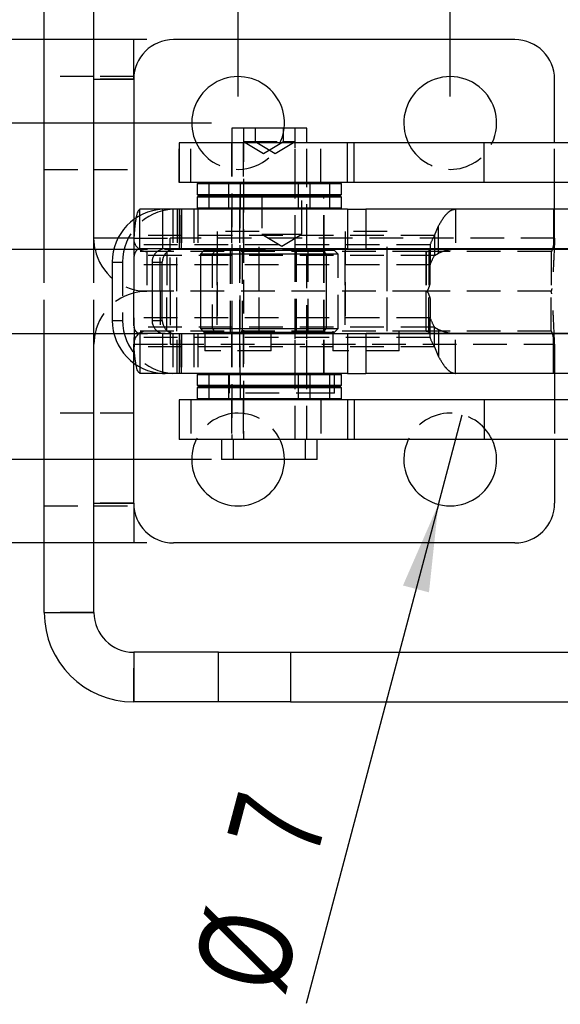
# Model space of a CAD drawing. Extents: x 96 to 729, y 56 to 572.
# Tile 2 of 14: x 188 to 229, y 56 to 131. Entities that reach past the tile are written whole.
import ezdxf

# ---------------------------------------------------------------- set-up
doc = ezdxf.new("R2010")
doc.units = 0
doc.header["$LTSCALE"] = 2
doc.linetypes.add('HIDDEN', pattern=[1.905, 1.27, -0.635])
doc.layers.get('0').update_dxf_attribs({"linetype": 'CONTINUOUS'})
doc.styles.add('SLDTEXTSTYLE0', font='TXT', dxfattribs={"width": 0.75})
doc.dimstyles.new('SLDDIMSTYLE0', dxfattribs={"dimtxt": 7, "dimasz": 6.604, "dimexe": 0, "dimexo": 0.0625, "dimgap": 1.75, "dimtad": 1, "dimdec": 3, "dimrnd": 1e-09, "dimzin": 12, "dimtxsty": 'SLDTEXTSTYLE0', "dimsah": 1, "dimcen": 0.09, "dimazin": 3, "dimtfac": 1, "dimtdec": 3, "dimtmove": 0, "dimatfit": 3, "dimtolj": 1, "dimtzin": 12})
doc.dimstyles.new('SLDDIMSTYLE4', dxfattribs={"dimtxt": 7, "dimasz": 6.604, "dimexe": 0, "dimexo": 0.0625, "dimgap": 1.75, "dimtad": 1, "dimdec": 3, "dimrnd": 1e-09, "dimzin": 12, "dimtxsty": 'SLDTEXTSTYLE0', "dimsah": 1, "dimcen": 0.09, "dimazin": 3, "dimtfac": 1, "dimtdec": 3, "dimtofl": 0, "dimtmove": 0, "dimatfit": 3, "dimtolj": 1, "dimtzin": 12})
doc.dimstyles.new('SLDDIMSTYLE5', dxfattribs={"dimtxt": 7, "dimasz": 6.604, "dimexe": 0, "dimexo": 0.0625, "dimgap": 1.75, "dimtad": 1, "dimdec": 3, "dimrnd": 1e-09, "dimzin": 12, "dimtxsty": 'SLDTEXTSTYLE0', "dimblk1": 'NONE', "dimsah": 1, "dimcen": 0, "dimazin": 3, "dimtfac": 1, "dimtdec": 3, "dimtmove": 0, "dimatfit": 3, "dimtolj": 1, "dimtzin": 12})

# ---------------------------------------------------------------- blocks, each defined once
blk = doc.blocks.new('_D_11')
at = {"color": 179, "linetype": 'CONTINUOUS'}
for p, q in [((165.235, 122.973), (165.235, 157.694)), ((202.346, 122.973), (163.235, 122.973)), ((165.235, 122.973), (165.235, 97.573)), ((202.346, 97.573), (163.235, 97.573)), ((165.235, 97.573), (165.235, 84.873))]:
    blk.add_line(p, q, dxfattribs=at)
for points in [[(165.235, 122.973), (166.251, 129.577), (164.219, 129.577)], [(165.235, 97.573), (164.219, 90.969), (166.251, 90.969)]]:
    blk.add_solid(points, dxfattribs=at)
at = {"color": 179, "linetype": 'CONTINUOUS', "insert": (156.211, 133.903, 31.598), "char_height": 7, "attachment_point": 1, "rotation": 90, "style": 'SLDTEXTSTYLE0'}
blk.add_mtext('25,4', dxfattribs=at)
blk = doc.blocks.new('_D_12')
at = {"color": 179, "linetype": 'CONTINUOUS'}
for p, q in [((204.346, 124.973), (204.346, 164.06)), ((220.346, 124.973), (220.346, 164.06)), ((204.346, 162.06), (191.646, 162.06)), ((204.346, 162.06), (220.346, 162.06)), ((220.346, 162.06), (242.123, 162.06))]:
    blk.add_line(p, q, dxfattribs=at)
for points in [[(204.346, 162.06), (197.742, 163.076), (197.742, 161.044)], [(220.346, 162.06), (226.95, 161.044), (226.95, 163.076)]]:
    blk.add_solid(points, dxfattribs=at)
at = {"color": 179, "linetype": 'CONTINUOUS', "insert": (226.091, 171.083, 31.598), "char_height": 7, "attachment_point": 1, "style": 'SLDTEXTSTYLE0'}
blk.add_mtext('16', dxfattribs=at)
blk = doc.blocks.new('_D_13')
at = {"color": 179, "linetype": 'CONTINUOUS'}
for q in [(221.24, 100.956), (209.491, 56.513)]:
    blk.add_line((219.451, 94.189), q, dxfattribs=at)
blk.add_solid([(219.451, 94.189), (216.781, 88.064), (218.745, 87.545)], dxfattribs=at)
at = {"color": 179, "linetype": 'CONTINUOUS', "char_height": 7, "attachment_point": 1, "rotation": 75.19257, "style": 'SLDTEXTSTYLE0'}
for s, insert in [('7', (203.442, 69.031, 31.598)), ('%%c', (200.848, 58.798, 31.598))]:
    blk.add_mtext(s, dxfattribs=dict(at, insert=insert))
blk = doc.blocks.new('_NONE')
blk = doc.blocks.new('_D_14')
at = {"color": 218, "linetype": 'CONTINUOUS'}
for p, q in [((136.566, 129.273), (136.566, 153.814)), ((197.471, 129.273), (134.566, 129.273)), ((136.566, 91.273), (136.566, 129.273)), ((197.471, 91.273), (134.566, 91.273))]:
    blk.add_line(p, q, dxfattribs=at)
for points in [[(136.566, 129.273), (135.55, 122.669), (137.582, 122.669)], [(136.566, 91.273), (137.582, 97.877), (135.55, 97.877)]]:
    blk.add_solid(points, dxfattribs=at)
at = {"color": 218, "linetype": 'CONTINUOUS', "insert": (127.542, 137.782, 31.598), "char_height": 7, "attachment_point": 1, "rotation": 90, "style": 'SLDTEXTSTYLE0'}
blk.add_mtext('38', dxfattribs=at)

msp = doc.modelspace()

# ---------------------------------------------------------------- linework, layer by layer
at = {"color": 7, "linetype": 'CONTINUOUS'}
for p, q in [((189.720501, 113.447641), (189.720501, 134.522642)), ((193.470502, 113.447641), (193.470502, 134.522642)), ((196.4705, 129.272641), (193.470502, 129.272641)), ((196.4705, 126.272642), (196.4705, 129.272641)), ((225.220501, 129.272641), (199.470501, 129.272641)), ((193.470502, 126.272642), (196.4705, 126.272642)), ((196.4705, 126.272642), (196.4705, 115.68593)), ((228.220501, 121.472641), (228.220501, 126.272642)), ((203.876853, 122.572641), (203.876853, 121.472641)), ((208.093486, 122.572641), (203.876853, 122.572641)), ((208.639353, 122.572641), (208.093486, 122.572641)), ((208.639353, 121.472641), (208.639353, 122.572641)), ((208.973884, 122.572641), (208.639353, 122.572641)), ((209.519751, 122.572641), (208.973884, 122.572641)), ((209.519751, 121.472641), (209.519751, 122.572641)), ((199.908103, 121.472641), (199.908103, 118.472641)), ((212.607205, 121.472641), (199.908103, 121.472641)), ((212.607205, 118.472641), (212.607205, 121.472641)), ((213.102322, 121.472641), (212.607205, 121.472641)), ((213.102322, 118.472641), (213.102322, 121.472641)), ((222.906119, 121.472641), (213.102322, 121.472641)), ((222.906119, 118.472641), (222.906119, 121.472641)), ((244.629693, 121.472641), (222.906119, 121.472641)), ((212.607205, 118.472641), (199.908103, 118.472641)), ((201.358103, 118.472641), (201.258103, 118.372642)), ((201.258103, 118.372642), (201.258103, 117.572642)), ((211.258103, 118.372642), (201.258103, 118.372642)), ((211.258103, 118.372642), (211.158103, 118.472641)), ((211.258103, 117.572642), (211.258103, 118.372642)), ((212.138501, 118.372642), (211.258103, 118.372642)), ((212.138501, 118.372642), (212.038501, 118.472641)), ((212.138501, 117.572642), (212.138501, 118.372642)), ((213.102322, 118.472641), (212.607205, 118.472641)), ((222.906119, 118.472641), (213.102322, 118.472641)), ((244.629693, 118.472641), (222.906119, 118.472641)), ((228.220501, 116.472642), (228.220501, 118.472641)), ((201.258103, 117.572642), (201.358103, 117.472641)), ((201.258103, 117.572642), (211.258103, 117.572642)), ((201.358103, 117.472641), (201.258103, 117.372641)), ((211.158103, 117.472641), (201.358103, 117.472641)), ((211.158103, 117.472641), (211.258103, 117.572642)), ((211.258103, 117.372641), (211.158103, 117.472641)), ((212.038501, 117.472641), (211.158103, 117.472641)), ((211.258103, 117.572642), (212.138501, 117.572642)), ((212.038501, 117.472641), (212.138501, 117.572642)), ((212.138501, 117.372641), (212.038501, 117.472641)), ((201.258103, 117.372641), (201.258103, 116.572641)), ((211.258103, 117.372641), (201.258103, 117.372641)), ((211.258103, 116.572641), (211.258103, 117.372641)), ((212.138501, 117.372641), (211.258103, 117.372641)), ((212.138501, 116.572641), (212.138501, 117.372641)), ((196.941131, 115.944864), (196.941131, 116.472642)), ((198.768741, 116.472642), (196.941131, 116.472642)), ((198.848386, 116.472642), (198.649417, 116.467638)), ((198.649417, 116.467638), (198.649417, 113.452437)), ((199.908103, 116.472642), (198.848386, 116.472642)), ((199.908103, 116.472642), (199.908103, 113.472641)), ((212.59861, 116.472642), (199.908103, 116.472642)), ((201.258103, 116.572641), (201.358103, 116.472642)), ((201.258103, 116.572641), (211.258103, 116.572641)), ((211.158103, 116.472642), (211.258103, 116.572641)), ((211.258103, 116.572641), (212.138501, 116.572641)), ((212.038501, 116.472642), (212.138501, 116.572641)), ((212.59861, 116.472642), (212.59861, 113.472641)), ((212.59861, 116.472642), (213.987008, 116.472642)), ((213.987008, 116.472642), (213.987008, 113.472641)), ((213.996501, 116.472642), (213.987008, 116.472642)), ((213.996501, 113.472641), (213.996501, 116.472642)), ((228.146813, 116.472642), (213.996501, 116.472642)), ((228.146813, 116.472642), (228.146813, 113.472641)), ((239.646501, 116.472642), (228.146813, 116.472642)), ((118.247946, 113.447641), (194.975565, 113.447641)), ((198.848386, 113.472641), (198.649417, 113.452437)), ((199.908103, 113.472641), (198.848386, 113.472641)), ((199.403436, 113.447641), (203.876853, 113.447641)), ((212.59861, 113.472641), (199.908103, 113.472641)), ((201.795603, 113.372641), (201.495603, 113.072641)), ((201.495603, 113.072641), (201.495603, 107.472642)), ((206.258103, 113.072641), (201.495603, 113.072641)), ((201.795603, 113.372641), (206.258103, 113.372641)), ((203.876853, 113.472641), (203.876853, 113.372641)), ((206.258103, 113.372641), (210.720603, 113.372641)), ((211.020603, 113.072641), (206.258103, 113.072641)), ((208.639353, 113.372641), (208.639353, 113.472641)), ((208.639353, 113.447641), (233.047943, 113.447641)), ((211.020603, 113.072641), (210.720603, 113.372641)), ((210.821501, 113.447641), (210.821501, 113.472641)), ((211.020603, 107.472642), (211.020603, 113.072641)), ((212.59861, 113.472641), (213.987008, 113.472641)), ((213.996501, 113.472641), (213.987008, 113.472641)), ((228.146813, 113.472641), (213.996501, 113.472641)), ((220.550892, 113.447641), (220.745319, 113.472641)), ((228.05782, 113.472641), (228.050095, 113.447641)), ((239.646501, 113.472641), (228.146813, 113.472641)), ((194.855099, 112.472641), (194.855099, 108.072641)), ((197.850613, 112.472641), (198.626804, 112.472641)), ((197.850613, 112.472641), (197.850613, 108.072641)), ((198.626804, 108.072641), (198.626804, 112.472641)), ((197.850613, 108.072641), (198.626804, 108.072641)), ((118.247946, 107.097641), (194.975565, 107.097641)), ((189.720501, 86.022641), (189.720501, 107.097641)), ((193.470502, 86.022641), (193.470502, 107.097641)), ((198.649417, 107.092846), (198.649417, 104.077645)), ((198.649417, 107.092846), (198.848386, 107.072641)), ((198.848386, 107.072641), (199.917597, 107.072641)), ((199.403436, 107.097641), (203.876853, 107.097641)), ((199.908103, 107.072641), (199.908103, 104.072641)), ((199.908103, 107.072641), (212.59861, 107.072641)), ((201.495603, 107.472642), (201.795603, 107.172641)), ((201.495603, 107.472642), (211.020603, 107.472642)), ((210.720603, 107.172641), (201.795603, 107.172641)), ((203.876853, 107.172641), (203.876853, 107.072641)), ((208.639353, 107.072641), (208.639353, 107.172641)), ((208.639353, 107.097641), (233.047943, 107.097641)), ((210.720603, 107.172641), (211.020603, 107.472642)), ((210.821501, 107.072641), (210.821501, 107.097641)), ((212.59861, 107.072641), (212.59861, 104.072641)), ((212.59861, 107.072641), (213.987008, 107.072641)), ((213.987008, 107.072641), (213.987008, 104.072641)), ((213.987008, 107.072641), (213.996501, 107.072641)), ((213.996501, 104.072641), (213.996501, 107.072641)), ((228.146813, 107.072641), (213.996501, 107.072641)), ((220.550892, 107.097641), (220.745319, 107.072641)), ((228.05782, 107.072641), (228.050095, 107.097641)), ((228.146813, 104.072641), (228.146813, 107.072641)), ((239.646501, 107.072641), (228.146813, 107.072641)), ((196.4705, 94.272641), (196.4705, 104.859353)), ((196.941131, 104.641554), (196.941131, 104.072641)), ((198.848386, 104.072641), (196.941131, 104.072641)), ((198.649417, 104.077645), (198.848386, 104.072641)), ((199.908103, 104.072641), (198.848386, 104.072641)), ((212.59861, 104.072641), (199.908103, 104.072641)), ((201.358103, 104.072641), (201.258103, 103.972641)), ((211.258103, 103.972641), (211.158103, 104.072641)), ((211.615251, 102.572641), (211.615251, 104.072641)), ((212.138501, 103.972641), (212.038501, 104.072641)), ((212.59861, 104.072641), (213.987008, 104.072641)), ((213.996501, 104.072641), (213.987008, 104.072641)), ((228.146813, 104.072641), (213.996501, 104.072641)), ((239.646501, 104.072641), (228.146813, 104.072641)), ((228.220501, 104.072641), (228.220501, 102.072641)), ((201.258103, 103.972641), (201.258103, 103.172641)), ((211.258103, 103.972641), (201.258103, 103.972641)), ((211.258103, 103.172641), (211.258103, 103.972641)), ((212.138501, 103.972641), (211.615251, 103.972641)), ((212.138501, 103.172641), (212.138501, 103.972641)), ((201.258103, 103.172641), (201.358103, 103.072642)), ((201.258103, 103.172641), (211.258103, 103.172641)), ((201.358103, 103.072642), (201.258103, 102.972641)), ((201.258103, 102.972641), (201.258103, 102.172641)), ((211.258103, 102.972641), (201.258103, 102.972641)), ((201.358103, 103.072642), (211.158103, 103.072642)), ((211.158103, 103.072642), (211.258103, 103.172641)), ((211.258103, 102.972641), (211.158103, 103.072642)), ((211.258103, 102.172641), (211.258103, 102.972641)), ((211.615251, 102.572641), (211.258103, 102.572641)), ((211.615251, 103.172641), (212.138501, 103.172641)), ((211.615251, 103.072642), (212.038501, 103.072642)), ((212.138501, 102.972641), (211.615251, 102.972641)), ((212.038501, 103.072642), (212.138501, 103.172641)), ((212.138501, 102.972641), (212.038501, 103.072642)), ((212.138501, 102.172641), (212.138501, 102.972641)), ((199.908103, 102.072641), (199.908103, 99.072642)), ((212.607205, 102.072641), (199.908103, 102.072641)), ((201.258103, 102.172641), (201.358103, 102.072641)), ((201.258103, 102.172641), (211.258103, 102.172641)), ((211.158103, 102.072641), (211.258103, 102.172641)), ((211.258103, 102.172641), (212.138501, 102.172641)), ((212.038501, 102.072641), (212.138501, 102.172641)), ((212.607205, 102.072641), (212.607205, 99.072642)), ((213.102322, 102.072641), (212.607205, 102.072641)), ((213.102322, 102.072641), (213.102322, 99.072642)), ((222.906119, 102.072641), (213.102322, 102.072641)), ((222.906119, 102.072641), (222.906119, 99.072642)), ((244.629693, 102.072641), (222.906119, 102.072641)), ((212.607205, 99.072642), (199.908103, 99.072642)), ((203.083103, 99.072642), (203.083103, 97.572642)), ((209.433103, 97.572642), (209.433103, 99.072642)), ((210.313501, 97.572642), (210.313501, 99.072642)), ((213.102322, 99.072642), (212.607205, 99.072642)), ((222.906119, 99.072642), (213.102322, 99.072642)), ((244.629693, 99.072642), (222.906119, 99.072642)), ((228.220501, 99.072642), (228.220501, 94.272641)), ((208.70528, 97.572642), (203.083103, 97.572642)), ((209.433103, 97.572642), (208.70528, 97.572642)), ((209.585678, 97.572642), (209.433103, 97.572642)), ((210.313501, 97.572642), (209.585678, 97.572642)), ((193.470502, 94.272641), (196.4705, 94.272641)), ((196.4705, 94.272641), (196.4705, 91.272642)), ((196.4705, 91.272642), (193.470502, 91.272642)), ((225.220501, 91.272642), (199.470501, 91.272642)), ((189.720501, 86.022641), (193.470502, 86.022641)), ((196.4705, 83.022642), (196.4705, 79.272642)), ((202.877933, 83.022642), (196.4705, 83.022642)), ((202.877933, 79.272642), (202.877933, 83.022642)), ((202.877933, 83.022642), (208.299325, 83.022642)), ((208.299325, 83.022642), (208.299325, 79.272642)), ((208.299325, 83.022642), (262.451959, 83.022642)), ((202.877933, 79.272642), (196.4705, 79.272642)), ((208.299325, 79.272642), (202.877933, 79.272642)), ((208.299325, 79.272642), (262.451959, 79.272642))]:
    msp.add_line(p, q, dxfattribs=at)
at = {"color": 7, "linetype": 'HIDDEN'}
for p, q in [((193.470502, 126.472642), (189.720501, 126.472642)), ((196.4705, 126.472642), (193.470502, 126.472642)), ((196.4705, 126.272642), (193.470502, 126.272642)), ((204.757251, 122.572641), (204.757251, 99.072642)), ((204.758103, 122.572641), (204.758103, 121.572642)), ((205.638501, 122.572641), (205.638501, 121.572642)), ((207.758103, 121.572642), (207.758103, 122.572641)), ((208.638501, 121.572642), (208.638501, 122.572641)), ((199.909001, 118.472641), (199.909001, 121.472641)), ((200.789399, 118.472641), (200.789399, 121.472641)), ((203.858103, 121.472641), (203.858103, 118.472641)), ((203.876853, 121.472641), (203.876853, 113.472641)), ((204.738501, 121.472641), (204.738501, 118.472641)), ((204.758103, 121.572642), (207.758103, 121.572642)), ((204.758103, 121.572642), (206.258103, 120.671351)), ((205.638501, 121.572642), (207.138501, 120.671351)), ((206.258103, 120.671351), (207.758103, 121.572642)), ((207.138501, 120.671351), (208.638501, 121.572642)), ((207.758103, 121.572642), (208.638501, 121.572642)), ((208.639353, 113.472641), (208.639353, 121.472641)), ((208.658103, 118.472641), (208.658103, 121.472641)), ((209.519751, 99.072642), (209.519751, 121.472641)), ((209.538501, 118.472641), (209.538501, 121.472641)), ((210.593196, 118.472641), (210.593196, 121.472641)), ((228.220501, 118.472641), (228.220501, 121.472641)), ((189.720501, 119.472642), (193.470502, 119.472642)), ((193.470502, 119.472642), (196.4705, 119.472642)), ((202.2385, 118.472641), (202.138501, 118.372642)), ((202.138501, 118.372642), (202.138501, 117.572642)), ((203.508104, 118.472641), (203.608103, 118.372642)), ((203.608103, 118.372642), (203.608103, 117.572642)), ((204.3885, 118.472641), (204.4885, 118.372642)), ((204.4885, 118.372642), (204.4885, 117.572642)), ((208.908103, 118.372642), (209.008103, 118.472641)), ((208.908103, 117.572642), (208.908103, 118.372642)), ((209.788501, 118.372642), (209.888501, 118.472641)), ((209.788501, 117.572642), (209.788501, 118.372642)), ((202.138501, 117.572642), (202.2385, 117.472641)), ((202.2385, 117.472641), (202.138501, 117.372641)), ((203.608103, 117.572642), (203.508104, 117.472641)), ((203.508104, 117.472641), (203.608103, 117.372641)), ((204.4885, 117.572642), (204.3885, 117.472641)), ((204.3885, 117.472641), (204.4885, 117.372641)), ((204.471502, 117.572642), (204.471502, 104.072641)), ((206.146501, 117.572642), (206.146501, 114.572642)), ((209.008103, 117.472641), (208.908103, 117.572642)), ((208.908103, 117.372641), (209.008103, 117.472641)), ((209.146501, 114.572642), (209.146501, 117.572642)), ((209.888501, 117.472641), (209.788501, 117.572642)), ((209.788501, 117.372641), (209.888501, 117.472641)), ((210.821501, 113.472641), (210.821501, 117.572642)), ((202.138501, 117.372641), (202.138501, 116.572641)), ((203.608103, 117.372641), (203.608103, 116.572641)), ((204.4885, 117.372641), (204.4885, 116.572641)), ((208.908103, 116.572641), (208.908103, 117.372641)), ((209.788501, 116.572641), (209.788501, 117.372641)), ((196.941131, 113.472641), (196.941131, 115.944864)), ((198.848386, 116.472642), (198.768741, 116.472642)), ((199.425608, 116.467638), (199.425608, 113.452437)), ((199.742314, 116.472642), (199.742314, 113.472641)), ((199.917597, 116.472642), (199.917597, 113.472641)), ((200.065182, 116.472642), (200.065182, 113.472641)), ((200.067424, 113.472641), (200.067424, 116.472642)), ((201.005358, 116.472642), (201.005358, 113.472641)), ((201.305995, 116.472642), (201.305995, 113.472641)), ((202.138501, 116.572641), (202.2385, 116.472642)), ((203.608103, 116.572641), (203.508104, 116.472642)), ((203.858103, 116.472642), (203.858103, 113.472641)), ((204.4885, 116.572641), (204.3885, 116.472642)), ((204.446501, 116.472642), (204.446501, 113.472641)), ((204.738501, 116.472642), (204.738501, 113.472641)), ((208.658103, 113.472641), (208.658103, 116.472642)), ((209.008103, 116.472642), (208.908103, 116.572641)), ((209.538501, 113.472641), (209.538501, 116.472642)), ((209.888501, 116.472642), (209.788501, 116.572641)), ((210.846501, 113.472641), (210.846501, 116.472642)), ((220.745319, 116.472642), (220.745319, 113.472641)), ((228.220501, 114.272642), (228.220501, 116.472642)), ((196.4705, 115.68593), (196.4705, 114.272642)), ((219.150073, 114.472641), (219.472165, 115.216593)), ((219.472165, 113.158629), (219.472165, 115.216593)), ((219.150073, 114.472641), (196.496184, 114.472641)), ((196.496184, 112.972641), (196.496184, 114.472641)), ((205.932001, 114.772641), (202.757001, 114.772641)), ((202.757001, 114.772641), (202.757001, 107.272641)), ((205.932001, 107.272641), (205.932001, 114.772641)), ((206.146501, 114.572642), (207.646502, 114.572642)), ((206.146501, 114.572642), (207.646502, 113.67135)), ((207.646502, 114.572642), (209.146501, 114.572642)), ((207.646502, 113.67135), (209.146501, 114.572642)), ((215.584001, 114.772641), (212.409001, 114.772641)), ((212.409001, 114.772641), (212.409001, 107.272641)), ((215.584001, 107.272641), (215.584001, 114.772641)), ((219.150073, 114.472641), (219.150073, 112.972641)), ((196.4705, 114.272642), (193.470502, 114.272642)), ((196.4705, 114.272642), (195.282345, 114.272642)), ((196.4705, 114.272642), (199.220501, 114.272642)), ((218.822671, 113.772642), (196.4705, 113.772642)), ((228.220501, 114.272642), (199.220501, 114.272642)), ((199.220501, 113.304396), (199.220501, 114.272642)), ((218.822671, 113.773515), (218.822671, 112.273515)), ((189.720501, 107.097641), (189.720501, 113.447641)), ((193.470502, 107.097641), (193.470502, 113.447641)), ((194.975565, 113.447641), (199.403436, 113.447641)), ((218.542246, 113.272641), (196.4705, 113.272641)), ((219.150073, 112.972641), (196.496184, 112.972641)), ((198.848386, 113.472641), (196.941131, 113.472641)), ((197.4705, 113.272641), (197.4705, 110.272641)), ((198.470501, 110.272641), (198.470501, 113.272641)), ((198.970501, 113.272641), (198.970501, 110.272641)), ((199.220501, 110.280462), (199.220501, 113.304396)), ((199.7205, 110.272641), (199.7205, 113.272641)), ((202.676, 113.372641), (202.376001, 113.072641)), ((202.376001, 113.072641), (202.376001, 107.472642)), ((202.744501, 113.272641), (202.744501, 110.272641)), ((203.758103, 113.372641), (203.758103, 107.172641)), ((203.876853, 113.447641), (208.639353, 113.447641)), ((203.876853, 113.372641), (203.876853, 107.172641)), ((204.446501, 113.447641), (204.446501, 107.097641)), ((204.638501, 113.372641), (204.638501, 107.172641)), ((205.944501, 110.272641), (205.944501, 113.272641)), ((208.639353, 107.172641), (208.639353, 113.372641)), ((208.758103, 107.172641), (208.758103, 113.372641)), ((209.638501, 107.172641), (209.638501, 113.372641)), ((210.720603, 113.372641), (211.601001, 113.372641)), ((210.821501, 107.097641), (210.821501, 113.447641)), ((210.846501, 107.097641), (210.846501, 113.447641)), ((211.901001, 113.072641), (211.020603, 113.072641)), ((211.901001, 113.072641), (211.601001, 113.372641)), ((211.901001, 107.472642), (211.901001, 113.072641)), ((212.396501, 113.272641), (212.396501, 110.272641)), ((215.596501, 110.272641), (215.596501, 113.272641)), ((218.506986, 113.272641), (218.506986, 110.272641)), ((218.723357, 113.272641), (218.542246, 113.272641)), ((218.542246, 113.272641), (218.542246, 110.272641)), ((218.723357, 113.272641), (218.723357, 110.272641)), ((227.952551, 113.272641), (218.723357, 113.272641)), ((219.150073, 112.972641), (219.472165, 113.158629)), ((227.952551, 113.272641), (227.952551, 110.272641)), ((194.855099, 112.472641), (195.631289, 112.472641)), ((195.631289, 112.472641), (195.631289, 108.072641)), ((196.4705, 112.878871), (196.4705, 112.273515)), ((196.4705, 112.273515), (196.4705, 112.272641)), ((218.822671, 112.272641), (196.4705, 112.272641)), ((196.4705, 112.272641), (196.4705, 110.272641)), ((218.822671, 112.273515), (218.822671, 112.272641)), ((218.822671, 110.80854), (218.822671, 112.272641)), ((218.542246, 110.272641), (196.4705, 110.272641)), ((196.4705, 108.272641), (196.4705, 110.272641)), ((198.470501, 110.272641), (198.470501, 107.272641)), ((198.970501, 107.272641), (198.970501, 110.272641)), ((199.220501, 110.264821), (199.220501, 107.240887)), ((199.7205, 107.272641), (199.7205, 110.272641)), ((202.744501, 110.272641), (202.744501, 107.272641)), ((205.944501, 107.272641), (205.944501, 110.272641)), ((212.396501, 110.272641), (212.396501, 107.272641)), ((215.596501, 107.272641), (215.596501, 110.272641)), ((218.506986, 110.272641), (218.506986, 107.272641)), ((218.723357, 110.272641), (218.542246, 110.272641)), ((218.542246, 107.272641), (218.542246, 110.272641)), ((218.723357, 107.272641), (218.723357, 110.272641)), ((227.952551, 110.272641), (218.723357, 110.272641)), ((227.952551, 107.272641), (227.952551, 110.272641)), ((218.822671, 109.736743), (218.822671, 108.272641)), ((194.855099, 108.072641), (195.631289, 108.072641)), ((196.4705, 108.271767), (196.4705, 108.272641)), ((218.822671, 108.272641), (196.4705, 108.272641)), ((196.4705, 107.666412), (196.4705, 108.271767)), ((218.822671, 108.271767), (218.822671, 108.272641)), ((218.822671, 106.771767), (218.822671, 108.271767)), ((194.975565, 107.097641), (199.403436, 107.097641)), ((218.542246, 107.272641), (196.4705, 107.272641)), ((219.150073, 107.572641), (196.496184, 107.572641)), ((196.496184, 107.572641), (196.496184, 106.072642)), ((196.941131, 107.072641), (196.941131, 104.641554)), ((198.848386, 107.072641), (196.941131, 107.072641)), ((199.220501, 107.240887), (199.220501, 106.272641)), ((199.425608, 107.092846), (199.425608, 104.077645)), ((199.742314, 104.072641), (199.742314, 107.072641)), ((199.917597, 107.072641), (199.917597, 104.072641)), ((200.065182, 107.072641), (200.065182, 104.072641)), ((200.067424, 104.072641), (200.067424, 107.072641)), ((201.005358, 107.072641), (201.005358, 104.072641)), ((201.305995, 107.072641), (201.305995, 104.072641)), ((201.844501, 107.272641), (201.844501, 105.772642)), ((202.376001, 107.472642), (202.676, 107.172641)), ((203.858103, 107.072641), (203.858103, 104.072641)), ((203.876853, 107.097641), (208.639353, 107.097641)), ((203.876853, 107.072641), (203.876853, 99.072642)), ((204.446501, 107.072641), (204.446501, 104.072641)), ((204.738501, 107.072641), (204.738501, 104.072641)), ((206.844501, 105.772642), (206.844501, 107.272641)), ((208.639353, 99.072642), (208.639353, 107.072641)), ((208.658103, 104.072641), (208.658103, 107.072641)), ((209.538501, 104.072641), (209.538501, 107.072641)), ((211.601001, 107.172641), (210.720603, 107.172641)), ((210.821501, 104.072641), (210.821501, 107.072641)), ((210.846501, 104.072641), (210.846501, 107.072641)), ((211.020603, 107.472642), (211.901001, 107.472642)), ((211.496501, 107.272641), (211.496501, 105.772642)), ((211.601001, 107.172641), (211.901001, 107.472642)), ((216.496501, 105.772642), (216.496501, 107.272641)), ((218.723357, 107.272641), (218.542246, 107.272641)), ((227.952551, 107.272641), (218.723357, 107.272641)), ((219.150073, 107.572641), (219.472165, 107.386654)), ((219.150073, 106.072642), (219.150073, 107.572641)), ((219.472165, 107.386654), (219.472165, 105.32869)), ((220.745319, 104.072641), (220.745319, 107.072641)), ((218.822671, 106.772641), (196.4705, 106.772641)), ((196.4705, 104.859353), (196.4705, 106.272641)), ((196.4705, 106.272641), (199.220501, 106.272641)), ((219.150073, 106.072642), (196.496184, 106.072642)), ((199.220501, 106.272641), (228.220501, 106.272641)), ((206.844501, 105.772642), (201.844501, 105.772642)), ((216.496501, 105.772642), (211.496501, 105.772642)), ((219.150073, 106.072642), (219.472165, 105.32869)), ((228.220501, 106.272641), (228.220501, 104.072641)), ((202.2385, 104.072641), (202.138501, 103.972641)), ((203.508104, 104.072641), (203.608103, 103.972641)), ((203.677751, 104.072641), (203.677751, 102.572641)), ((204.3885, 104.072641), (204.4885, 103.972641)), ((208.908103, 103.972641), (209.008103, 104.072641)), ((209.788501, 103.972641), (209.888501, 104.072641)), ((202.138501, 103.972641), (202.138501, 103.172641)), ((203.608103, 103.972641), (203.608103, 103.172641)), ((204.4885, 103.972641), (204.4885, 103.172641)), ((208.908103, 103.172641), (208.908103, 103.972641)), ((209.788501, 103.172641), (209.788501, 103.972641)), ((211.615251, 103.972641), (211.258103, 103.972641)), ((202.138501, 103.172641), (202.2385, 103.072642)), ((202.2385, 103.072642), (202.138501, 102.972641)), ((202.138501, 102.972641), (202.138501, 102.172641)), ((203.608103, 103.172641), (203.508104, 103.072642)), ((203.508104, 103.072642), (203.608103, 102.972641)), ((203.608103, 102.972641), (203.608103, 102.172641)), ((211.258103, 102.572641), (203.677751, 102.572641)), ((204.4885, 103.172641), (204.3885, 103.072642)), ((204.3885, 103.072642), (204.4885, 102.972641)), ((204.4885, 102.972641), (204.4885, 102.172641)), ((209.008103, 103.072642), (208.908103, 103.172641)), ((208.908103, 102.972641), (209.008103, 103.072642)), ((208.908103, 102.172641), (208.908103, 102.972641)), ((209.888501, 103.072642), (209.788501, 103.172641)), ((209.788501, 102.972641), (209.888501, 103.072642)), ((209.788501, 102.172641), (209.788501, 102.972641)), ((211.158103, 103.072642), (211.615251, 103.072642)), ((211.258103, 103.172641), (211.615251, 103.172641)), ((211.615251, 102.972641), (211.258103, 102.972641)), ((199.909001, 102.072641), (199.909001, 99.072642)), ((200.789399, 102.072641), (200.789399, 99.072642)), ((202.138501, 102.172641), (202.2385, 102.072641)), ((203.608103, 102.172641), (203.508104, 102.072641)), ((203.858103, 102.072641), (203.858103, 99.072642)), ((204.4885, 102.172641), (204.3885, 102.072641)), ((204.738501, 102.072641), (204.738501, 99.072642)), ((208.658103, 99.072642), (208.658103, 102.072641)), ((209.008103, 102.072641), (208.908103, 102.172641)), ((209.538501, 99.072642), (209.538501, 102.072641)), ((209.888501, 102.072641), (209.788501, 102.172641)), ((210.593196, 102.072641), (210.593196, 99.072642)), ((228.220501, 102.072641), (228.220501, 99.072642)), ((193.470502, 101.072641), (189.720501, 101.072641)), ((196.4705, 101.072641), (193.470502, 101.072641)), ((203.963501, 99.072642), (203.963501, 97.572642)), ((189.720501, 94.072641), (193.470502, 94.072641)), ((196.4705, 94.272641), (193.470502, 94.272641)), ((193.470502, 94.072641), (196.4705, 94.072641)), ((193.470502, 86.022641), (189.720501, 86.022641)), ((196.4705, 79.272642), (196.4705, 83.022642))]:
    msp.add_line(p, q, dxfattribs=at)
at = {"color": 8, "linetype": 'CONTINUOUS'}
msp.add_line((195.282345, 114.272642), (193.470502, 114.272642), dxfattribs=at)
at = {"color": 7, "linetype": 'CONTINUOUS', "flags": 128}
for points in [[(193.556504, 113.447641), (193.54736, 113.49228), (193.470502, 114.272642)], [(193.556504, 107.097641), (193.54736, 107.053003), (193.470502, 106.272641)]]:
    msp.add_lwpolyline(points, dxfattribs=at)
at = {"color": 7, "linetype": 'CONTINUOUS'}
for centre, radius, start, end in [((199.470501, 126.272641), 3, 90, 180), ((225.220501, 126.272641), 3, 0, 90), ((204.345501, 122.972641), 3.5, 353.43757213, 205.37693353), ((220.345501, 122.972641), 3.5, 334.62306647, 205.37693353), ((198.852464, 112.475432), 3.997367, 92.91160974, 180.03999615), ((198.850238, 112.473192), 0.999625, 101.58939745, 180.03155116), ((199.626429, 112.473192), 0.999625, 101.58936264, 180.03158596), ((198.852464, 108.069851), 3.997367, 179.96000385, 267.08839026), ((198.850238, 108.072091), 0.999625, 179.96844884, 258.41060255), ((199.626429, 108.07209), 0.999625, 179.96841404, 258.41063736), ((204.345501, 97.572641), 3.5, 154.62306647, 0), ((220.345501, 97.572641), 3.5, 154.62306647, 25.37693353), ((199.470501, 94.272641), 3, 180, 270), ((225.220501, 94.272641), 3, 270, 0), ((196.470501, 86.022641), 6.75, 180, 270), ((196.470501, 86.022641), 3, 180, 270)]:
    msp.add_arc(centre, radius, start, end, dxfattribs=at)
at = {"color": 7, "linetype": 'HIDDEN'}
for centre, radius, start, end in [((204.345501, 122.972641), 3.5, 270, 353.43757213), ((204.345501, 122.972641), 3.5, 205.37693353, 270), ((220.345501, 122.972641), 3.5, 205.37693353, 270), ((220.345501, 122.972641), 3.5, 270, 334.62306647), ((199.628658, 112.475429), 3.99737, 92.91163728, 180.03995456), ((206.001534, 113.773405), 9.531033, 175.79276601, 179.99933941), ((223.595552, 111.964589), 5.104175, 150.5691566, 159.24324437), ((197.470501, 114.272641), 1, 180, 270), ((197.470501, 114.272641), 4, 191.90268265, 270), ((206.001549, 112.273405), 9.531049, 175.79276943, 179.99933739), ((223.595574, 110.464579), 5.1042, 150.56918347, 159.24323215), ((197.470501, 106.272641), 4, 90, 168.09731735), ((199.628658, 108.069854), 3.99737, 179.96004544, 267.08836272), ((206.001549, 108.271878), 9.531049, 180.00066261, 184.20723057), ((223.595574, 110.080703), 5.1042, 200.75676785, 209.43081653), ((197.470501, 106.272641), 1, 90, 180), ((206.001534, 106.771877), 9.531033, 180.00066059, 184.20723399), ((223.595552, 108.580694), 5.104175, 200.75675563, 209.4308434), ((204.345501, 97.572641), 3.5, 90, 154.62306647), ((204.345501, 97.572641), 3.5, 0, 90), ((220.345501, 97.572641), 3.5, 90, 154.62306647), ((220.345501, 97.572641), 3.5, 25.37693353, 90)]:
    msp.add_arc(centre, radius, start, end, dxfattribs=at)
at = {"color": 7, "linetype": 'CONTINUOUS'}
for points, knots in [([(196.941131, 116.472642), (196.883904, 116.431153), (196.775516, 116.352572), (196.671768, 116.014902), (196.632994, 115.737923), (196.628581, 115.7064)], [0, 0, 0, 0, 0.49780726, 0.942845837, 1, 1, 1, 1]), ([(196.941131, 104.072641), (196.883899, 104.114094), (196.775501, 104.192606), (196.671595, 104.531282), (196.632681, 104.809473), (196.628117, 104.842098)], [0, 0, 0, 0, 0.496827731, 0.940990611, 1, 1, 1, 1])]:
    msp.add_open_spline(points, degree=3, knots=knots, dxfattribs=at)
at = {"color": 7, "linetype": 'HIDDEN'}
for points, knots in [([(219.472165, 115.216593), (219.578261, 115.403389), (219.790453, 115.776982), (220.108742, 116.167375), (220.427031, 116.424896), (220.639223, 116.456726), (220.745319, 116.472642)], [0, 0, 0, 0, 0.2500003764, 0.5000005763, 0.7500003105, 1, 1, 1, 1]), ([(196.628581, 115.7064), (196.600238, 115.535123), (196.543159, 115.190199), (196.511914, 114.712921), (196.496184, 114.472641)], [0, 0, 0, 0, 0.496563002, 1, 1, 1, 1]), ([(228.220501, 114.272642), (228.198172, 113.748493), (228.153512, 112.700197), (228.086527, 111.378017), (228.019538, 110.45302), (227.97488, 110.332768), (227.952551, 110.272641)], [0, 0, 0, 0, 0.250000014, 0.499999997, 0.749999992, 1, 1, 1, 1]), ([(228.220501, 114.272642), (228.198172, 114.143201), (228.153512, 113.884319), (228.099288, 113.597356), (228.067389, 113.50142), (228.05782, 113.472641)], [0, 0, 0, 0, 0.411772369, 0.823544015, 1, 1, 1, 1]), ([(196.941131, 113.472641), (196.88353, 113.463709), (196.775851, 113.447011), (196.64526, 113.320987), (196.548143, 113.163123), (196.512457, 113.032299), (196.496184, 112.972641)], [0, 0, 0, 0, 0.309149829, 0.577916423, 0.807525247, 1, 1, 1, 1]), ([(218.542246, 113.272641), (218.588984, 113.278514), (218.682457, 113.290258), (218.775933, 113.36783), (218.822671, 113.406616)], [0, 0, 0, 0, 0.500003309, 1, 1, 1, 1]), ([(219.472165, 113.158629), (219.684357, 113.250799), (220.043933, 113.406987), (220.403509, 113.435822), (220.550892, 113.447641)], [0, 0, 0, 0, 0.590118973, 1, 1, 1, 1]), ([(228.050095, 113.447641), (228.03991, 113.411332), (228.007394, 113.295422), (227.97488, 113.281916), (227.952551, 113.272641)], [0, 0, 0, 0, 0.313254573, 1, 1, 1, 1]), ([(218.542246, 110.272641), (218.588984, 110.296132), (218.682458, 110.343112), (218.775933, 110.653397), (218.822671, 110.80854)], [0, 0, 0, 0, 0.5000001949, 1, 1, 1, 1]), ([(218.542246, 110.272641), (218.588984, 110.249151), (218.682458, 110.202171), (218.775933, 109.891886), (218.822671, 109.736743)], [0, 0, 0, 0, 0.500000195, 1, 1, 1, 1]), ([(228.220501, 106.272641), (228.198172, 106.796789), (228.153512, 107.845086), (228.086527, 109.167266), (228.019538, 110.092263), (227.97488, 110.212515), (227.952551, 110.272641)], [0, 0, 0, 0, 0.250000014, 0.499999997, 0.749999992, 1, 1, 1, 1]), ([(196.941131, 107.072641), (196.88353, 107.081574), (196.775851, 107.098272), (196.64526, 107.224296), (196.548143, 107.38216), (196.512457, 107.512984), (196.496184, 107.572641)], [0, 0, 0, 0, 0.309149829, 0.577916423, 0.807525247, 1, 1, 1, 1]), ([(218.542246, 107.272641), (218.588984, 107.266769), (218.682457, 107.255024), (218.775933, 107.177453), (218.822671, 107.138667)], [0, 0, 0, 0, 0.500003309, 1, 1, 1, 1]), ([(219.472165, 107.386654), (219.684357, 107.294484), (220.043933, 107.138296), (220.403509, 107.109461), (220.550892, 107.097641)], [0, 0, 0, 0, 0.590118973, 1, 1, 1, 1]), ([(228.050095, 107.097641), (228.03991, 107.133951), (228.007394, 107.249861), (227.97488, 107.263367), (227.952551, 107.272641)], [0, 0, 0, 0, 0.313254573, 1, 1, 1, 1]), ([(228.220501, 106.272641), (228.198172, 106.402082), (228.153512, 106.660963), (228.099288, 106.947926), (228.067389, 107.043863), (228.05782, 107.072641)], [0, 0, 0, 0, 0.411772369, 0.823544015, 1, 1, 1, 1]), ([(196.628117, 104.842098), (196.599948, 105.012399), (196.543049, 105.35638), (196.511908, 105.832329), (196.496184, 106.072642)], [0, 0, 0, 0, 0.495088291, 1, 1, 1, 1]), ([(219.472165, 105.32869), (219.578261, 105.141894), (219.790453, 104.768301), (220.108742, 104.377908), (220.427031, 104.120387), (220.639223, 104.088557), (220.745319, 104.072641)], [0, 0, 0, 0, 0.2500003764, 0.5000005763, 0.7500003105, 1, 1, 1, 1])]:
    msp.add_open_spline(points, degree=3, knots=knots, dxfattribs=at)

# ---------------------------------------------------------------- dimensions: what is measured, and where the dimension line sits
at = {"color": 179, "linetype": 'CONTINUOUS'}
dim = msp.add_linear_dim(base=(220.345501, 162.059928), p1=(204.345501, 122.972641), p2=(220.345501, 122.972641), dimstyle='SLDDIMSTYLE0', dxfattribs=at)
dim.commit()
dim.dimension.update_dxf_attribs({"geometry": '_D_12', "text_midpoint": (234.106929, 162.059928), "dimtype": 160})
dim = msp.add_linear_dim(base=(165.234675, 97.572641), p1=(204.345501, 122.972641), p2=(204.345501, 97.572641), angle=90, dimstyle='SLDDIMSTYLE0', dxfattribs=at)
dim.commit()
dim.dimension.update_dxf_attribs({"geometry": '_D_11', "text_midpoint": (165.234675, 145.798423), "dimtype": 160})
at = {"color": 218, "linetype": 'CONTINUOUS'}
dim = msp.add_linear_dim(base=(136.565607, 129.272641), p1=(199.470501, 91.272641), p2=(199.470501, 129.272641), angle=90, dimstyle='SLDDIMSTYLE4', dxfattribs=at)
dim.commit()
dim.dimension.update_dxf_attribs({"geometry": '_D_14', "text_midpoint": (136.565607, 145.798423), "dimtype": 160})
at = {"color": 179, "linetype": 'CONTINUOUS'}
dim = msp.add_diameter_dim_2p(p1=(221.24, 100.956407), p2=(219.451002, 94.188876), dimstyle='SLDDIMSTYLE5', dxfattribs=at)
dim.commit()
dim.dimension.update_dxf_attribs({"geometry": '_D_13', "text_midpoint": (212.10609, 66.404039), "dimtype": 163})

doc.saveas('drawing.dxf')
